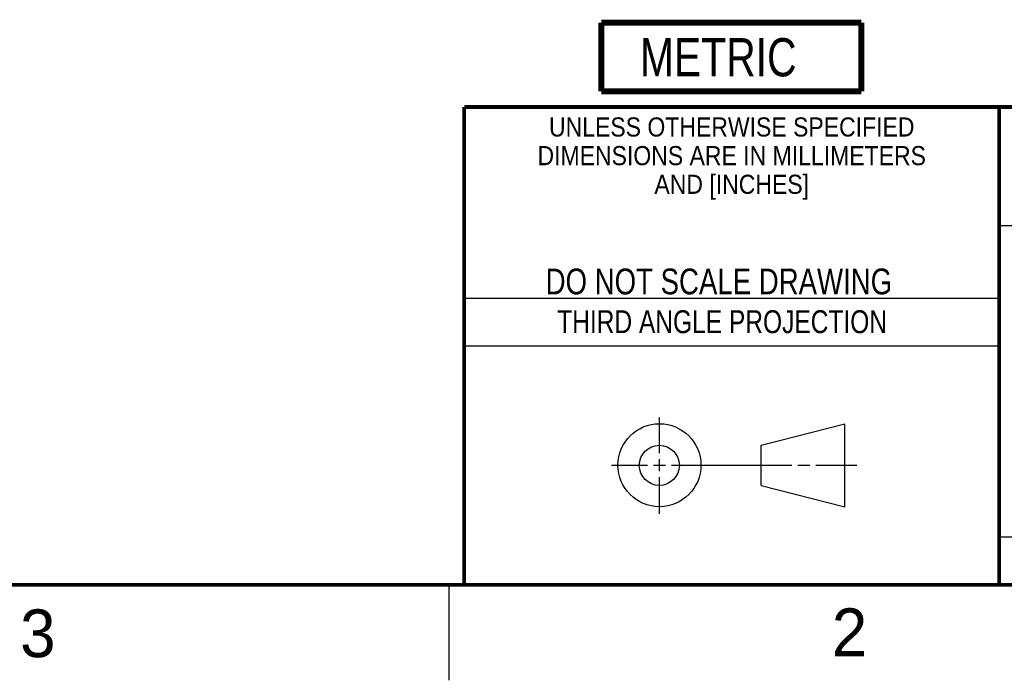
# Model space of a CAD drawing. Header units: inches. Extents: x 0 to 34, y 0 to 22.
# Tile 6 of 18: x 23.3 to 28.4, y 0 to 3.5. Entities that reach past the tile are written whole.
import ezdxf

# ---------------------------------------------------------------- set-up
doc = ezdxf.new("R2010")
doc.units = ezdxf.units.IN
doc.header["$LTSCALE"] = 1.87
doc.header["$MEASUREMENT"] = 0
doc.layers.get('0').update_dxf_attribs({"linetype": 'CONTINUOUS'})
doc.styles.get("Standard").update_dxf_attribs({"font": 'txt', "width": 0.8})
doc.styles.add('TEXTSTYLE_2', font='txt')
doc.styles.add('TEXTSTYLE_3', font='txt', dxfattribs={"width": 0.9})

# ---------------------------------------------------------------- blocks, each defined once
blk = doc.blocks.new('METRIC_BL1', base_point=(26.9779, 3.2619))
at = {"color": 7, "linetype": 'CONTINUOUS', "const_width": 0.0309}
for points in [[(26.2979, 3.4419), (27.6579, 3.4419)], [(26.2979, 3.4419), (26.2979, 3.0819)], [(27.6579, 3.4419), (27.6579, 3.0819)], [(26.2979, 3.0819), (27.6579, 3.0819)]]:
    blk.add_lwpolyline(points, dxfattribs=at)
at = {"color": 2, "linetype": 'CONTINUOUS', "width": 0.8}
blk.add_text('METRIC', height=0.2, dxfattribs=at).set_placement((26.4992, 3.1608))

msp = doc.modelspace()

# ---------------------------------------------------------------- linework, layer by layer
at = {"color": 2, "linetype": 'CONTINUOUS'}
for p, q in [((28.38, 2.38), (28.61, 2.38)), ((25.58, 2), (28.38, 2)), ((25.58, 1.75), (28.38, 1.75)), ((26.6016, 1.1882), (26.6016, 1.375)), ((26.6016, 1.0944), (26.6016, 1.1569)), ((26.3514, 1.1257), (26.5391, 1.1257)), ((26.5703, 1.1257), (26.6328, 1.1257)), ((26.6641, 1.1257), (27.2943, 1.1257)), ((27.3256, 1.1257), (27.3881, 1.1257)), ((27.4193, 1.1257), (27.6351, 1.1257)), ((26.6016, 0.8704), (26.6016, 1.0632)), ((28.38, 0.75), (33.5, 0.75)), ((25.5, 0.5), (25.5, 0))]:
    msp.add_line(p, q, dxfattribs=at)
at = {"color": 7, "linetype": 'CONTINUOUS'}
for p, q in [((27.1331, 1.23), (27.5726, 1.3428)), ((27.5726, 0.9086), (27.5726, 1.3428)), ((27.1331, 1.02), (27.1331, 1.23)), ((27.1331, 1.02), (27.5726, 0.9086))]:
    msp.add_line(p, q, dxfattribs=at)
at = {"color": 7, "linetype": 'CONTINUOUS', "const_width": 0.02}
for points in [[(25.58, 3), (33.5, 3)], [(25.58, 3), (25.58, 0.5)], [(28.38, 3), (28.38, 0.5)], [(0.5, 0.5), (33.5, 0.5)]]:
    msp.add_lwpolyline(points, dxfattribs=at)
at = {"color": 7, "linetype": 'CONTINUOUS'}
for centre, radius in [((26.6016, 1.1257), 0.2171), ((26.601, 1.125), 0.105)]:
    msp.add_circle(centre, radius, dxfattribs=at)

# ---------------------------------------------------------------- block references
at = {"color": 2, "linetype": 'CONTINUOUS'}
msp.add_blockref('METRIC_BL1', (26.9779, 3.2619), dxfattribs=at)

# ---------------------------------------------------------------- texts
at = {"color": 2, "linetype": 'CONTINUOUS', "line_spacing_factor": 0.9}
for s, insert, char_height, width, attachment_point, style in [('UNLESS OTHERWISE SPECIFIED', (26.9799, 2.9459), 0.1, 2.34, 2, 'TEXTSTYLE_3'), ('DIMENSIONS ARE IN MILLIMETERS', (26.9799, 2.7959), 0.1, 2.61, 2, 'TEXTSTYLE_3'), ('AND [INCHES]', (26.9799, 2.6459), 0.1, 1.08, 2, 'TEXTSTYLE_3'), ('3', (23.2555, 0.371), 0.25, 0.25, 1, 'TEXTSTYLE_2'), ('2', (27.5035, 0.3763), 0.25, 0.25, 1, 'TEXTSTYLE_2')]:
    msp.add_mtext(s, dxfattribs=dict(at, insert=insert, char_height=char_height, width=width, attachment_point=attachment_point, style=style))
at = {"color": 7, "linetype": 'CONTINUOUS', "insert": (26.9127, 2.1549), "char_height": 0.135, "width": 2.16, "attachment_point": 2, "line_spacing_factor": 0.9}
msp.add_mtext('DO NOT SCALE DRAWING', dxfattribs=at)
at = {"color": 2, "linetype": 'CONTINUOUS', "insert": (26.9296, 1.9368), "char_height": 0.12, "width": 2.112, "attachment_point": 2, "line_spacing_factor": 0.9}
msp.add_mtext('THIRD ANGLE PROJECTION', dxfattribs=at)

doc.saveas('drawing.dxf')
